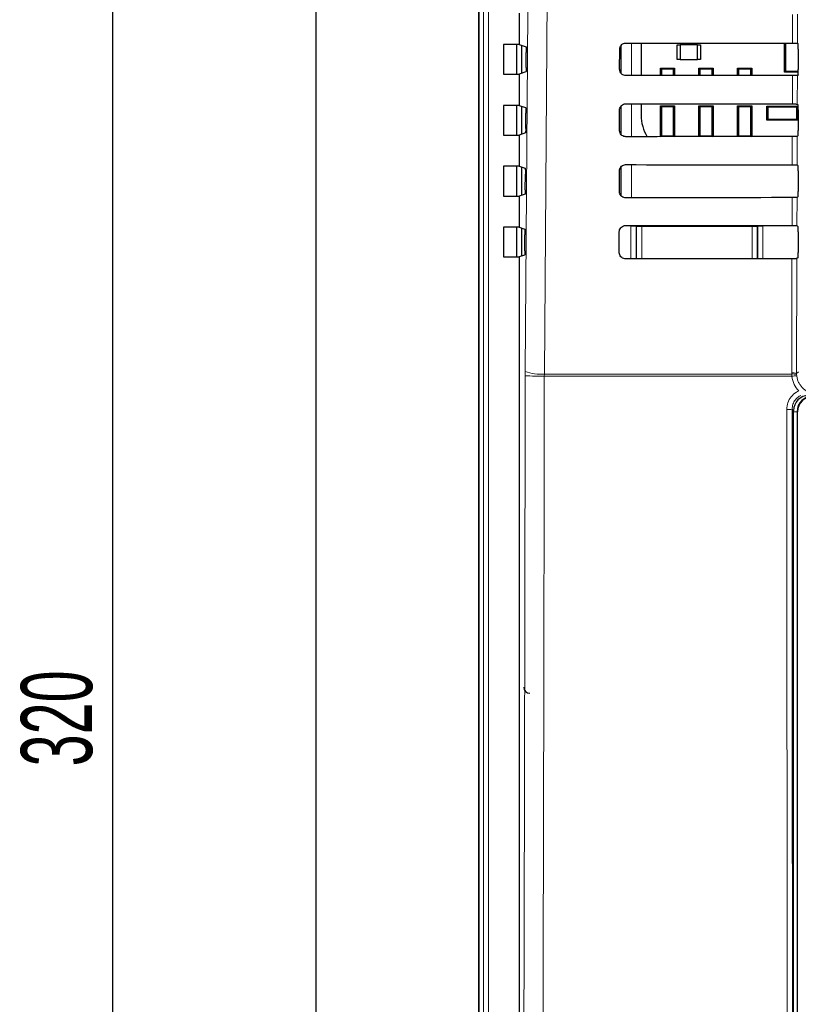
# Paper-space layout 'Blatt3' of a CAD drawing. Header units: millimetres. Extents: x 5 to 418, y 2 to 292.
# Tile 8 of 36: x 83 to 121, y 158 to 207. Entities that reach past the tile are written whole.
import ezdxf

# ---------------------------------------------------------------- set-up
doc = ezdxf.new("R2010")
doc.units = ezdxf.units.MM
doc.layers.add('SLD-0', color=7, linetype='Continuous')
doc.styles.add('SLDTEXTSTYLE0', font='TXT', dxfattribs={"width": 0.605})
doc.dimstyles.new('SLDDIMSTYLE0', dxfattribs={"dimtxt": 3.5, "dimasz": 3.302, "dimexe": 0, "dimexo": 0.0625, "dimgap": 0.875, "dimtad": 1, "dimlfac": 2, "dimrnd": 1e-09, "dimzin": 12, "dimdsep": 46, "dimtxsty": 'SLDTEXTSTYLE0', "dimsah": 1, "dimcen": 0.09, "dimadec": 0, "dimazin": 3, "dimtfac": 1, "dimtofl": 0, "dimtmove": 0, "dimatfit": 3, "dimfxl": 1, "dimfrac": 2, "dimtolj": 1, "dimtzin": 12, "dimarcsym": 0})

# ---------------------------------------------------------------- blocks, each defined once
blk = doc.blocks.new('_D_8')
at = {"layer": 'SLD-0'}
for p, q in [((100.204, 254.1), (86.704, 254.1)), ((87.704, 254.1), (87.704, 94.1)), ((100.204, 94.1), (86.704, 94.1))]:
    blk.add_line(p, q, dxfattribs=at)
for points in [[(87.704, 254.1), (87.196, 250.798), (88.212, 250.798)], [(87.704, 94.1), (88.212, 97.402), (87.196, 97.402)]]:
    blk.add_solid(points, dxfattribs=at)
at = {"layer": 'SLD-0', "insert": (83.192, 170.089), "char_height": 3.5, "attachment_point": 1, "rotation": 90, "style": 'SLDTEXTSTYLE0'}
blk.add_mtext('320', dxfattribs=at)

psp = doc.layouts.new('Blatt3')

# ---------------------------------------------------------------- linework, layer by layer
at = {"color": 7, "linetype": 'Continuous', "lineweight": 25}
for p, q in [((97.704, 251.5997), (97.704, 96.5997)), ((105.704, 232.8497), (105.704, 125.3497)), ((105.7171, 232.8497), (105.7171, 125.3614)), ((107.704, 207.1672), (107.704, 205.6323)), ((106.9325, 205.6323), (106.9325, 204.1672)), ((107.704, 205.6323), (106.9325, 205.6323)), ((107.5907, 204.1672), (107.5907, 205.6323)), ((107.704, 205.6323), (108.0434, 205.5192)), ((107.829, 205.5906), (107.829, 204.2088)), ((112.704, 205.56), (112.704, 204.236)), ((113.705, 205.6984), (113.705, 204.0972)), ((115.479, 204.8872), (115.479, 205.6122)), ((115.479, 205.6122), (115.629, 205.6122)), ((115.629, 205.6122), (115.629, 204.8872)), ((116.479, 205.6122), (115.629, 205.6122)), ((116.479, 204.8872), (116.479, 205.6122)), ((116.479, 205.6122), (116.629, 205.6122)), ((116.629, 205.6122), (116.629, 204.8872)), ((120.754, 204.2622), (120.754, 205.6934)), ((120.8091, 205.6934), (120.8091, 204.3173)), ((121.3974, 205.6888), (121.4323, 205.654)), ((108.051, 204.4953), (108.0562, 205.2361)), ((112.6513, 204.3997), (112.6537, 205.3997)), ((121.4366, 205.404), (121.4366, 204.3954)), ((115.629, 204.8872), (115.479, 204.8872)), ((115.629, 204.8872), (116.479, 204.8872)), ((116.629, 204.8872), (116.479, 204.8872)), ((106.9325, 204.1672), (107.704, 204.1672)), ((108.0382, 204.2785), (107.704, 204.1672)), ((107.704, 204.1672), (107.704, 202.6323)), ((114.654, 204.098), (114.654, 204.4597)), ((114.7025, 204.4112), (114.654, 204.4597)), ((114.654, 204.4597), (115.354, 204.4597)), ((114.7025, 204.4112), (114.7025, 204.0981)), ((115.3055, 204.4112), (114.7025, 204.4112)), ((115.354, 204.4597), (115.3055, 204.4112)), ((115.3055, 204.0986), (115.3055, 204.4112)), ((115.354, 204.4597), (115.354, 204.0986)), ((116.554, 204.0995), (116.554, 204.4597)), ((116.6025, 204.4112), (116.554, 204.4597)), ((116.554, 204.4597), (117.254, 204.4597)), ((116.6025, 204.4112), (116.6025, 204.0995)), ((117.2055, 204.4112), (116.6025, 204.4112)), ((117.254, 204.4597), (117.2055, 204.4112)), ((117.2055, 204.1), (117.2055, 204.4112)), ((117.254, 204.4597), (117.254, 204.1)), ((118.454, 204.1009), (118.454, 204.4597)), ((118.5025, 204.4112), (118.454, 204.4597)), ((118.454, 204.4597), (119.154, 204.4597)), ((118.5025, 204.4112), (118.5025, 204.1009)), ((119.1055, 204.4112), (118.5025, 204.4112)), ((119.154, 204.4597), (119.1055, 204.4112)), ((119.1055, 204.1013), (119.1055, 204.4112)), ((119.154, 204.4597), (119.154, 204.1013)), ((120.8091, 204.3173), (120.754, 204.2622)), ((121.4359, 204.2622), (120.754, 204.2622)), ((120.8091, 204.3173), (121.4363, 204.3173)), ((121.4323, 204.1454), (121.3937, 204.1069)), ((106.9325, 202.6323), (106.9325, 201.1672)), ((107.704, 202.6323), (106.9325, 202.6323)), ((107.5907, 201.1672), (107.5907, 202.6323)), ((107.704, 202.6323), (108.0223, 202.5263)), ((113.705, 202.7054), (113.705, 202.1497)), ((121.3904, 202.6958), (121.4323, 202.654)), ((107.829, 202.5906), (107.829, 201.2088)), ((108.0298, 201.4882), (108.0351, 202.2431)), ((112.6443, 201.3997), (112.6467, 202.3997)), ((112.704, 202.5713), (112.704, 201.2234)), ((114.7025, 202.5612), (114.654, 202.6097)), ((114.654, 202.6097), (115.354, 202.6097)), ((114.654, 201.091), (114.654, 202.6097)), ((114.7025, 202.5612), (114.7025, 201.1382)), ((115.3055, 202.5612), (114.7025, 202.5612)), ((115.354, 202.6097), (115.3055, 202.5612)), ((115.3055, 201.1382), (115.3055, 202.5612)), ((115.354, 202.6097), (115.354, 201.0916)), ((116.554, 201.0925), (116.554, 202.6097)), ((116.6025, 202.5612), (116.554, 202.6097)), ((116.554, 202.6097), (117.254, 202.6097)), ((116.6025, 202.5612), (116.6025, 201.1382)), ((117.2055, 202.5612), (116.6025, 202.5612)), ((117.254, 202.6097), (117.2055, 202.5612)), ((117.2055, 201.1382), (117.2055, 202.5612)), ((117.254, 202.6097), (117.254, 201.093)), ((118.5025, 202.5612), (118.454, 202.6097)), ((118.454, 202.6097), (119.154, 202.6097)), ((118.454, 201.0938), (118.454, 202.6097)), ((119.1055, 202.5612), (118.5025, 202.5612)), ((118.5025, 202.5612), (118.5025, 201.1382)), ((119.154, 202.6097), (119.1055, 202.5612)), ((119.1055, 201.1382), (119.1055, 202.5612)), ((119.154, 202.6097), (119.154, 201.0943)), ((119.894, 202.5997), (119.9425, 202.5512)), ((119.894, 202.5997), (121.414, 202.5997)), ((119.894, 201.8997), (119.894, 202.5997)), ((119.9425, 202.5512), (119.9425, 201.9482)), ((121.3655, 202.5512), (119.9425, 202.5512)), ((121.3655, 202.5512), (121.414, 202.5997)), ((121.3655, 201.9482), (121.3655, 202.5512)), ((121.414, 202.5997), (121.414, 201.8997)), ((121.4366, 202.404), (121.4366, 201.3954)), ((119.9425, 201.9482), (119.894, 201.8997)), ((121.414, 201.8997), (119.894, 201.8997)), ((119.9425, 201.9482), (121.3655, 201.9482)), ((121.414, 201.8997), (121.3655, 201.9482)), ((108.017, 201.2714), (107.704, 201.1672)), ((106.9325, 201.1672), (107.704, 201.1672)), ((107.704, 201.1672), (107.704, 199.6323)), ((114.6553, 201.091), (114.7025, 201.1382)), ((114.7025, 201.1382), (115.3055, 201.1382)), ((115.3055, 201.1382), (115.3522, 201.0916)), ((116.5568, 201.0925), (116.6025, 201.1382)), ((116.6025, 201.1382), (117.2055, 201.1382)), ((117.2055, 201.1382), (117.2508, 201.093)), ((118.4581, 201.0938), (118.5025, 201.1382)), ((118.5025, 201.1382), (119.1055, 201.1382)), ((119.1055, 201.1382), (119.1494, 201.0943)), ((121.4323, 201.1454), (121.3867, 201.0999)), ((106.9325, 199.6323), (106.9325, 198.1672)), ((107.704, 199.6323), (106.9325, 199.6323)), ((107.5907, 198.1672), (107.5907, 199.6323)), ((107.704, 199.6323), (108.0012, 199.5333)), ((107.829, 199.5906), (107.829, 198.2088)), ((108.0086, 198.4812), (108.014, 199.2501)), ((112.6373, 198.3997), (112.6396, 199.3997)), ((112.704, 199.5824), (112.704, 198.2105)), ((121.3834, 199.7028), (121.4323, 199.654)), ((121.4366, 199.404), (121.4366, 198.3954)), ((107.9958, 198.2643), (107.704, 198.1672)), ((106.9325, 198.1672), (107.704, 198.1672)), ((107.704, 198.1672), (107.704, 196.6323)), ((121.4323, 198.1454), (121.3797, 198.0928)), ((106.9325, 196.6323), (106.9325, 195.1672)), ((107.704, 196.6323), (106.9325, 196.6323)), ((107.5907, 195.1672), (107.5907, 196.6323)), ((107.704, 196.6323), (107.9801, 196.5403)), ((107.829, 196.5906), (107.829, 195.2088)), ((112.6303, 195.3997), (112.6326, 196.3997)), ((121.3765, 196.7098), (121.4323, 196.654)), ((121.4366, 196.404), (121.4366, 195.3954)), ((107.9874, 195.4741), (107.9929, 196.2572)), ((106.9325, 195.1672), (107.704, 195.1672)), ((107.9746, 195.2573), (107.704, 195.1672)), ((107.704, 195.1672), (107.704, 127.3483)), ((121.4323, 195.1454), (121.3727, 195.0858)), ((121.204, 131.1014), (121.204, 187.5998)), ((121.404, 131.0997), (121.404, 187.5497))]:
    psp.add_line(p, q, dxfattribs=at)
at = {"color": 7, "linetype": 'Continuous', "lineweight": 18}
for p, q in [((105.9536, 125.598), (105.9536, 232.8497)), ((106.2033, 232.8497), (106.2033, 125.598)), ((121.1557, 205.6932), (121.159, 207.1096)), ((121.4008, 207.1139), (121.3974, 205.6888)), ((112.726, 204.2027), (112.726, 205.5877)), ((113.2259, 205.6989), (113.2259, 204.0968)), ((121.1487, 202.7002), (121.1519, 204.1026)), ((121.3937, 204.1069), (121.3904, 202.6958)), ((113.2259, 202.7059), (113.2259, 201.0898)), ((112.726, 201.1898), (112.726, 202.5988)), ((121.3867, 201.0999), (121.3834, 199.7028)), ((112.726, 198.1809), (112.726, 199.6097)), ((113.2259, 199.7129), (113.2259, 198.0828)), ((121.1347, 196.7141), (121.1379, 198.0885)), ((121.3797, 198.0928), (121.3765, 196.7098)), ((113.2083, 196.6867), (113.4583, 196.6867)), ((113.2083, 195.0757), (113.2083, 196.6867)), ((113.4846, 196.6604), (113.4583, 196.6867)), ((113.4583, 196.6867), (113.4583, 195.0759)), ((113.4846, 195.0948), (113.4846, 196.6604)), ((113.4846, 196.6604), (113.7346, 196.6604)), ((113.7346, 196.6604), (113.7346, 196.7194)), ((113.7346, 196.6604), (113.7346, 195.0948)), ((119.1734, 196.6604), (113.7346, 196.6604)), ((119.1734, 196.7154), (119.1734, 196.6604)), ((119.1734, 195.0948), (119.1734, 196.6604)), ((119.1734, 196.6604), (119.4234, 196.6604)), ((119.4497, 196.6867), (119.4234, 196.6604)), ((119.4234, 196.6604), (119.4234, 195.0948)), ((119.4497, 195.0804), (119.4497, 196.6867)), ((119.4497, 196.6867), (119.6997, 196.6867)), ((119.6997, 196.6867), (119.6997, 195.0806)), ((113.4843, 195.076), (113.4846, 195.0948)), ((113.4846, 195.0948), (113.7346, 195.0948)), ((113.4846, 195.0948), (113.4865, 195.076)), ((113.7346, 195.0948), (119.1734, 195.0948)), ((113.7346, 195.0762), (113.7346, 195.0948)), ((119.1734, 195.0948), (119.4234, 195.0948)), ((119.1734, 195.0948), (119.1734, 195.0803)), ((119.4223, 195.0804), (119.4234, 195.0948)), ((119.4234, 195.0948), (119.4236, 195.0804)), ((121.3727, 195.0858), (121.3594, 189.4295)), ((108.0045, 189.5348), (108.0036, 189.3242)), ((108.9442, 189.2969), (108.9456, 189.4021)), ((121.1254, 189.2969), (108.9442, 189.2969)), ((108.9456, 189.4021), (121.1191, 189.4021)), ((121.1191, 189.4021), (121.1178, 189.4627)), ((121.1254, 189.2969), (121.1191, 189.4021)), ((121.3594, 189.4295), (121.4454, 189.5155)), ((121.3594, 189.4295), (121.3605, 189.3811)), ((121.3605, 189.3811), (121.3654, 189.3179)), ((121.204, 187.5998), (121.1338, 187.67)), ((121.3821, 187.5497), (121.204, 187.5497)), ((121.3821, 187.5497), (121.3821, 131.0997)), ((121.3821, 187.5497), (121.404, 187.5497))]:
    psp.add_line(p, q, dxfattribs=at)
at = {"color": 7, "linetype": 'Continuous', "lineweight": 18, "flags": 128}
for points in [[(108.0045, 189.5348), (108.1291, 207.2192), (108.2538, 224.9163)], [(109.1959, 224.7837), (109.1819, 222.8016), (109.1258, 214.8731), (108.9456, 189.4021)], [(121.1417, 199.7072), (121.1421, 199.8697), (121.1449, 201.0955)], [(113.4846, 196.6604), (113.4895, 196.7092), (113.4918, 196.7196)], [(119.4173, 196.7152), (119.4186, 196.7092), (119.4234, 196.6604)], [(121.1178, 189.4627), (121.1189, 189.9582), (121.1235, 191.9405), (121.1309, 195.0815)]]:
    psp.add_lwpolyline(points, dxfattribs=at)
at = {"color": 7, "linetype": 'Continuous', "lineweight": 25}
for centre, radius, start, end in [((115.6875, 202.1497), 1.9825, 180, 212.29556), ((122.154, 187.5497), 0.7719, 90, 180), ((122.154, 187.5497), 0.75, 90, 180), ((108.2295, 173.9897), 0.3, 180, 270)]:
    psp.add_arc(centre, radius, start, end, dxfattribs=at)
at = {"color": 7, "linetype": 'Continuous', "lineweight": 18}
for centre, radius, start, end in [((108.75, 198.8083), 9.5135, 265.5001, 271.16954), ((108.7563, 191.4642), 2.0708, 248.71233, 275.24456), ((121.1731, 188.9685), 0.4973, 67.9909, 96.38521), ((121.1976, 188.9086), 0.4997, 70.97862, 99.03641), ((121.4766, 186.6652), 2.655, 92.40002, 97.60147), ((120.9388, 190.0598), 2.3977, 268.48297, 274.66436)]:
    psp.add_arc(centre, radius, start, end, dxfattribs=at)
at = {"color": 7, "linetype": 'Continuous', "lineweight": 25}
for centre, major_axis, ratio, start_param, end_param in [((137.704, 214.3915), (498.5993, 0), 0.0174551, 4.6627295, 4.6791932), ((121.4322, 205.404), (0, 0.25), 0.0174551, 4.712389, 6.265732), ((137.704, 195.4485), (496.0647, 0), 0.0174551, 1.6041693, 1.6207097), ((121.4322, 204.3954), (0, 0.25), 0.0174551, 3.1590459, 4.712389), ((137.704, 211.3915), (498.1979, 0), 0.0174551, 4.6626895, 4.6791524), ((121.4322, 202.404), (0, 0.25), 0.0174551, 4.712389, 6.265732), ((121.4322, 201.3954), (0, 0.25), 0.0174551, 3.1590459, 4.712389), ((137.704, 192.4485), (495.6633, 0), 0.0174551, 1.6042105, 1.6207502), ((137.704, 208.3914), (497.7965, 0), 0.0174551, 4.6626494, 4.6791115), ((121.4322, 199.404), (0, 0.25), 0.0174551, 4.712389, 6.265732), ((121.4322, 198.3954), (0, 0.25), 0.0174551, 3.1590459, 4.712389), ((137.704, 189.4485), (495.2619, 0), 0.0174551, 1.6042518, 1.6207907), ((137.704, 205.3914), (497.3951, 0), 0.0174551, 4.6626092, 4.6790706), ((121.4322, 196.404), (0, 0.25), 0.0174551, 4.712389, 6.265732), ((121.4322, 195.3954), (0, 0.25), 0.0174551, 3.1590459, 4.712389), ((137.704, 186.4485), (494.8605, 0), 0.0174551, 1.6042931, 1.6208313), ((121.9541, 187.5996), (-0.5305, 0.5305), 0.9996955, 5.4979394, 7.0684312)]:
    psp.add_ellipse(centre, major_axis=major_axis, ratio=ratio, start_param=start_param, end_param=end_param, dxfattribs=at)
for points, knots in [([(112.6537, 205.3997), (112.6545, 205.4154), (112.657, 205.465), (112.6855, 205.5456), (112.7495, 205.6269), (112.8373, 205.6818), (112.9101, 205.6984), (112.949, 205.699), (112.954, 205.6991)], [0, 0, 0, 0, 0.1008095, 0.3178367, 0.5354821, 0.7525597, 0.9678864, 1, 1, 1, 1]), ([(121.1557, 205.6932), (121.1835, 205.6931), (121.2393, 205.693), (121.3124, 205.6922), (121.367, 205.691), (121.3934, 205.6898), (121.3964, 205.6891), (121.3974, 205.6888)], [0, 0, 0, 0, 0.2200294, 0.4400378, 0.6607865, 0.882971, 1, 1, 1, 1]), ([(108.0434, 205.5192), (108.0449, 205.516), (108.0478, 205.5094), (108.0517, 205.4646), (108.0547, 205.3996), (108.0564, 205.3197), (108.0562, 205.2638), (108.0562, 205.2361)], [0, 0, 0, 0, 0.2016669, 0.4033712, 0.6044528, 0.804329, 1, 1, 1, 1]), ([(108.051, 204.4953), (108.0506, 204.4679), (108.05, 204.4131), (108.0472, 204.3448), (108.0435, 204.2969), (108.0403, 204.2801), (108.0385, 204.2787), (108.0382, 204.2785)], [0, 0, 0, 0, 0.23590277, 0.47176707, 0.708503, 0.94672842, 1, 1, 1, 1]), ([(112.954, 204.0966), (112.9386, 204.0973), (112.8896, 204.0995), (112.8096, 204.127), (112.7282, 204.1891), (112.672, 204.2747), (112.6525, 204.3493), (112.6515, 204.3913), (112.6513, 204.3997)], [0, 0, 0, 0, 0.0972687, 0.30936, 0.5208492, 0.7328256, 0.9464561, 1, 1, 1, 1]), ([(121.3937, 204.1069), (121.3904, 204.1064), (121.3838, 204.1054), (121.3386, 204.1041), (121.2732, 204.1031), (121.2066, 204.1026), (121.1652, 204.1026), (121.1519, 204.1026)], [0, 0, 0, 0, 0.2249436, 0.4499172, 0.6737111, 0.8950542, 1, 1, 1, 1]), ([(112.6467, 202.3997), (112.6475, 202.4162), (112.6501, 202.4674), (112.6799, 202.5502), (112.7457, 202.6331), (112.8359, 202.6889), (112.9099, 202.7055), (112.9493, 202.706), (112.954, 202.7061)], [0, 0, 0, 0, 0.1035223, 0.3205552, 0.5382058, 0.7552747, 0.9705832, 1, 1, 1, 1]), ([(121.1487, 202.7002), (121.1765, 202.7001), (121.2323, 202.7), (121.3055, 202.6992), (121.36, 202.698), (121.3864, 202.6968), (121.3894, 202.6961), (121.3904, 202.6958)], [0, 0, 0, 0, 0.2200375, 0.4400498, 0.6608153, 0.8830063, 1, 1, 1, 1]), ([(108.0223, 202.5263), (108.0238, 202.523), (108.0267, 202.5164), (108.0307, 202.4716), (108.0336, 202.4066), (108.0353, 202.3267), (108.0352, 202.2708), (108.0351, 202.2431)], [0, 0, 0, 0, 0.20168304, 0.40335907, 0.60446127, 0.80433318, 1, 1, 1, 1]), ([(108.0298, 201.4882), (108.0294, 201.4608), (108.0288, 201.406), (108.026, 201.3377), (108.0223, 201.2898), (108.0191, 201.2731), (108.0173, 201.2717), (108.017, 201.2714)], [0, 0, 0, 0, 0.2358862, 0.4717571, 0.7084999, 0.9467098, 1, 1, 1, 1]), ([(112.954, 201.0896), (112.9378, 201.0903), (112.8873, 201.0927), (112.8051, 201.1212), (112.7221, 201.1851), (112.6649, 201.273), (112.6455, 201.349), (112.6445, 201.3915), (112.6443, 201.3997)], [0, 0, 0, 0, 0.0998991, 0.3119763, 0.5234654, 0.7354614, 0.9491092, 1, 1, 1, 1]), ([(121.3867, 201.0999), (121.3834, 201.0994), (121.3768, 201.0984), (121.3316, 201.0971), (121.2662, 201.0961), (121.1995, 201.0956), (121.1582, 201.0956), (121.1449, 201.0955)], [0, 0, 0, 0, 0.2249518, 0.4499332, 0.6737221, 0.8950797, 1, 1, 1, 1]), ([(108.0012, 199.5333), (108.0027, 199.53), (108.0056, 199.5234), (108.0096, 199.4786), (108.0125, 199.4137), (108.0142, 199.3338), (108.0141, 199.2778), (108.014, 199.2501)], [0, 0, 0, 0, 0.2016818, 0.4033683, 0.6044589, 0.8043491, 1, 1, 1, 1]), ([(112.6396, 199.3997), (112.6406, 199.417), (112.6433, 199.4698), (112.6743, 199.5548), (112.7419, 199.6393), (112.8344, 199.696), (112.9098, 199.7125), (112.9496, 199.713), (112.954, 199.7131)], [0, 0, 0, 0, 0.1060999, 0.3231539, 0.5408114, 0.7578705, 0.9731502, 1, 1, 1, 1]), ([(121.1417, 199.7072), (121.1696, 199.7071), (121.2253, 199.707), (121.2985, 199.7062), (121.353, 199.705), (121.3794, 199.7038), (121.3824, 199.7031), (121.3834, 199.7028)], [0, 0, 0, 0, 0.22003921, 0.44005013, 0.66081519, 0.88300537, 1, 1, 1, 1]), ([(108.0086, 198.4812), (108.0083, 198.4538), (108.0076, 198.399), (108.0048, 198.3307), (108.0011, 198.2828), (107.9979, 198.266), (107.9961, 198.2646), (107.9958, 198.2643)], [0, 0, 0, 0, 0.23589304, 0.47175387, 0.70848608, 0.94670826, 1, 1, 1, 1]), ([(112.954, 198.0825), (112.937, 198.0833), (112.8849, 198.0858), (112.8006, 198.1155), (112.716, 198.1812), (112.6579, 198.2713), (112.6384, 198.3487), (112.6375, 198.3918), (112.6373, 198.3997)], [0, 0, 0, 0, 0.1024134, 0.3144813, 0.5259697, 0.7379768, 0.9516459, 1, 1, 1, 1]), ([(121.3797, 198.0928), (121.3764, 198.0923), (121.3698, 198.0913), (121.3246, 198.09), (121.2591, 198.089), (121.1925, 198.0886), (121.1512, 198.0885), (121.1379, 198.0885)], [0, 0, 0, 0, 0.2249574, 0.4499476, 0.6737425, 0.895106, 1, 1, 1, 1]), ([(107.9801, 196.5403), (107.9816, 196.537), (107.9845, 196.5305), (107.9885, 196.4856), (107.9914, 196.4207), (107.9931, 196.3408), (107.993, 196.2848), (107.9929, 196.2572)], [0, 0, 0, 0, 0.2016806, 0.4033813, 0.6044841, 0.8043503, 1, 1, 1, 1]), ([(112.6326, 196.3997), (112.6336, 196.4179), (112.6365, 196.4722), (112.6686, 196.5594), (112.7382, 196.6454), (112.8329, 196.7031), (112.9096, 196.7196), (112.9499, 196.72), (112.954, 196.7201)], [0, 0, 0, 0, 0.1085671, 0.3256424, 0.5433027, 0.7603426, 0.9756092, 1, 1, 1, 1]), ([(121.1347, 196.7141), (121.1626, 196.7141), (121.2183, 196.714), (121.2915, 196.7132), (121.346, 196.712), (121.3724, 196.7108), (121.3754, 196.7101), (121.3765, 196.7098)], [0, 0, 0, 0, 0.2200481, 0.4400737, 0.6608445, 0.8830402, 1, 1, 1, 1]), ([(107.9874, 195.4741), (107.9871, 195.4467), (107.9864, 195.3919), (107.9836, 195.3236), (107.9799, 195.2757), (107.9767, 195.259), (107.9749, 195.2575), (107.9746, 195.2573)], [0, 0, 0, 0, 0.23588684, 0.47175831, 0.70847253, 0.94668844, 1, 1, 1, 1]), ([(112.954, 195.0755), (112.9363, 195.0764), (112.8826, 195.079), (112.7961, 195.1098), (112.7099, 195.1773), (112.6508, 195.2696), (112.6313, 195.3484), (112.6304, 195.392), (112.6303, 195.3997)], [0, 0, 0, 0, 0.1048193, 0.3168737, 0.5283622, 0.7403795, 0.9540719, 1, 1, 1, 1]), ([(121.3727, 195.0858), (121.3693, 195.0853), (121.3627, 195.0843), (121.3175, 195.083), (121.2521, 195.082), (121.1855, 195.0815), (121.1442, 195.0815), (121.1309, 195.0815)], [0, 0, 0, 0, 0.2249629, 0.4499585, 0.6737589, 0.8951278, 1, 1, 1, 1])]:
    psp.add_open_spline(points, degree=3, knots=knots, dxfattribs=at)
at = {"color": 7, "linetype": 'Continuous', "lineweight": 18}
for points, knots in [([(107.8497, 127.494), (107.8671, 132.6406), (107.902, 142.9344), (107.944, 158.3887), (107.979, 173.8518), (107.9954, 184.1666), (108.0036, 189.3242)], [0, 0, 0, 0, 0.2499373, 0.4998997, 0.7499374, 1, 1, 1, 1]), ([(108.9442, 189.2969), (108.9433, 188.6305), (108.9384, 185.2984), (108.9151, 171.3049), (108.8698, 151.3401), (108.8119, 134.0607), (108.7897, 127.4269)], [0, 0, 0, 0, 0.0322875, 0.1614381, 0.6780666, 1, 1, 1, 1]), ([(121.4617, 188.5744), (121.379, 188.6767), (121.2072, 188.8893), (121.1533, 189.1576), (121.1254, 189.2969)], [0, 0, 0, 0, 0.4810354, 1, 1, 1, 1]), ([(121.3654, 189.3179), (121.3691, 189.2905), (121.3765, 189.2357), (121.3965, 189.1543), (121.423, 189.0737), (121.4564, 188.996), (121.4959, 188.9218), (121.5413, 188.8514), (121.5931, 188.7842), (121.6503, 188.7219), (121.7121, 188.665), (121.7782, 188.6137), (121.8493, 188.5675), (121.9238, 188.5276), (122.001, 188.4944), (122.0803, 188.4677), (122.1627, 188.4478), (122.2559, 188.4328), (122.3218, 188.4307), (122.3592, 188.4296)], [0, 0, 0, 0, 0.0566991, 0.11378792, 0.17211814, 0.23088227, 0.2875648, 0.34464648, 0.40297117, 0.46172884, 0.51836911, 0.57540655, 0.6336846, 0.6923936, 0.74906708, 0.80613387, 0.86443899, 0.92317271, 1, 1, 1, 1]), ([(120.8754, 187.6629), (120.8864, 187.7757), (120.9084, 188.0011), (121.0813, 188.3), (121.2831, 188.4845), (121.4225, 188.5547), (121.4617, 188.5744)], [0, 0, 0, 0, 0.294914, 0.5898439, 0.8848034, 1, 1, 1, 1]), ([(121.5731, 188.3538), (121.5438, 188.339), (121.4392, 188.2863), (121.288, 188.1479), (121.1585, 187.9237), (121.1421, 187.7546), (121.1338, 187.67)], [0, 0, 0, 0, 0.1151472, 0.41005, 0.7050294, 1, 1, 1, 1]), ([(120.9215, 130.9649), (120.9214, 131.1312), (120.9204, 131.9628), (120.9165, 135.4556), (120.9017, 149.4305), (120.8863, 167.4984), (120.878, 182.9117), (120.8754, 187.6629)], [0, 0, 0, 0, 0.00880868, 0.04404332, 0.18498229, 0.74876636, 1, 1, 1, 1]), ([(121.1338, 187.67), (121.1364, 182.9438), (121.1415, 173.4909), (121.1521, 159.3162), (121.1646, 145.1446), (121.1749, 135.7024), (121.18, 130.9811)], [0, 0, 0, 0, 0.249948, 0.4999168, 0.749948, 1, 1, 1, 1])]:
    psp.add_open_spline(points, degree=3, knots=knots, dxfattribs=at)

# ---------------------------------------------------------------- dimensions: what is measured, and where the dimension line sits
at = {"layer": 'SLD-0'}
dim = psp.add_linear_dim(base=(87.704, 94.0997), p1=(100.204, 254.0997), p2=(100.204, 94.0997), angle=90, dimstyle='SLDDIMSTYLE0', dxfattribs=at)
dim.commit()
dim.dimension.update_dxf_attribs({"geometry": '_D_8', "text_midpoint": (87.704, 174.0997), "dimtype": 160})

doc.saveas('drawing.dxf')
